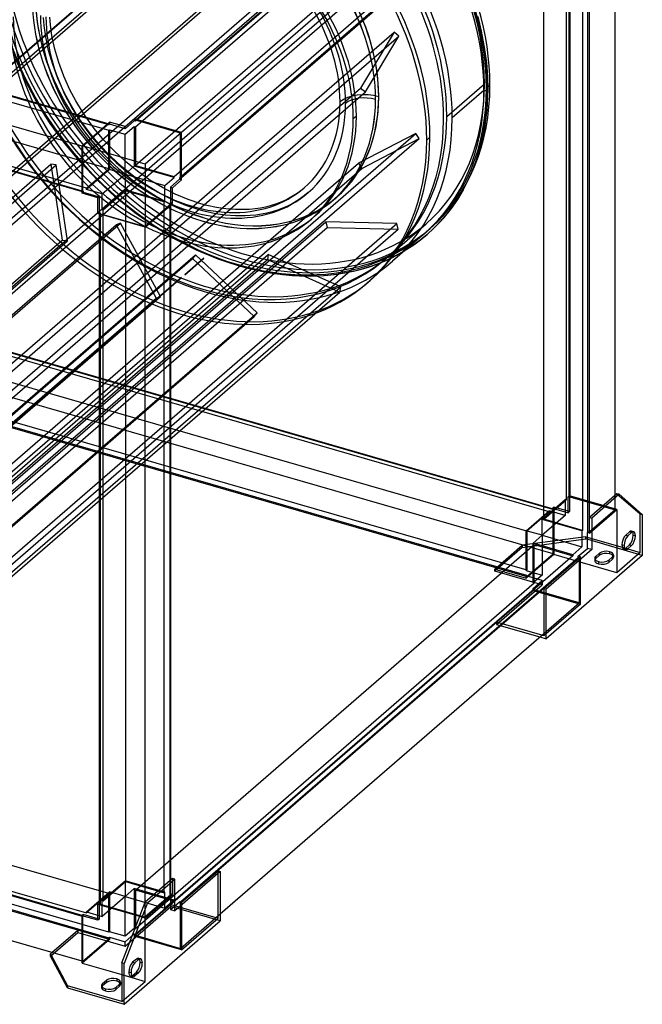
# Model space of a CAD drawing. Header units: millimetres. Extents: x -532 to 532, y -599 to 581.
# Tile 2 of 3: x 37 to 532, y -599 to 183. Entities that reach past the tile are written whole.
import ezdxf

# ---------------------------------------------------------------- set-up
doc = ezdxf.new("R2010")
doc.units = ezdxf.units.MM
doc.layers.add('MAIN-1', color=7, linetype='Continuous')
doc.layers.add('MAIN-2', color=7, linetype='Continuous')

msp = doc.modelspace()

# ---------------------------------------------------------------- linework, layer by layer
at = {"layer": 'MAIN-1'}
for p, q in [((130.2, 104.15), (446.45, 378.03)), ((482.39, 367.66), (166.14, 93.78)), ((510.89, -194.52), (510.89, 341.98)), ((166.26, 57.94), (482.39, 331.72)), ((489.28, -223.8), (489.28, 324.68)), ((490.14, 324.43), (490.14, -224.05)), ((-440.78, 259.17), (107.53, 100.88)), ((87.03, 82.84), (-461.53, 241.2)), ((-461.53, 205.26), (87.03, 46.9)), ((87.03, 83.13), (108.78, 101.97)), ((121.34, 98.34), (108.78, 101.97)), ((121.34, 98.34), (128.59, 104.62)), ((166.26, 93.74), (128.59, 104.62)), ((166.26, 93.74), (137.26, 68.63)), ((166.26, 56.07), (166.26, 93.74)), ((87.03, 45.46), (87.03, 83.13)), ((137.26, 68.63), (87.03, 83.13)), ((137.26, 68.63), (137.26, 18.4)), ((159.01, 49.79), (166.26, 56.07)), ((159.01, 37.24), (159.01, 49.79)), ((99.59, 41.83), (87.03, 45.46)), ((99.59, 29.28), (99.59, 41.83)), ((137.26, 18.4), (159.01, 37.24)), ((157.64, -500.45), (157.64, 36.05)), ((137.26, 18.4), (99.59, 29.28)), ((100.95, -519.6), (100.95, 28.88)), ((136.89, 18.51), (136.89, -519.05)), ((512.26, -193.34), (490.51, -212.18)), ((513.99, -193.84), (492.24, -212.68)), ((513.99, -193.84), (512.26, -193.34)), ((532.49, -209.86), (513.99, -193.84)), ((532.49, -209.86), (532.49, -242.34)), ((490.51, -224.74), (490.51, -212.18)), ((490.51, -212.18), (492.24, -212.68)), ((492.24, -212.68), (492.24, -237.79)), ((488.78, -224.24), (489.28, -223.8)), ((488.78, -236.79), (488.78, -224.24)), ((490.51, -224.74), (488.78, -224.24)), ((490.14, -224.05), (489.28, -223.8)), ((490.51, -223.74), (490.14, -224.05)), ((520.99, -226.75), (523.99, -224.15)), ((525.26, -226.25), (526.99, -226.75)), ((519.26, -236.64), (522.26, -234.05)), ((523.99, -234.55), (520.99, -237.14)), ((522.26, -234.05), (523.99, -234.55)), ((492.24, -237.79), (455.99, -269.19)), ((532.49, -242.34), (455.99, -308.59)), ((481.53, -243.07), (488.78, -236.79)), ((492.24, -237.79), (488.78, -236.79)), ((518.27, -236.5), (519.13, -236.75)), ((520.99, -237.14), (519.26, -236.64)), ((165.28, -517.82), (481.53, -243.94)), ((482.39, -244.19), (166.14, -518.07)), ((454.26, -268.69), (483.26, -243.57)), ((483.26, -243.57), (481.53, -243.07)), ((481.53, -243.94), (481.53, -243.07)), ((481.53, -243.94), (482.39, -244.19)), ((482.39, -244.19), (482.39, -244.32)), ((455.99, -269.19), (454.26, -268.69)), ((454.26, -268.69), (454.26, -306.36)), ((455.99, -308.59), (455.99, -269.19)), ((196.99, -527.29), (454.26, -304.49)), ((451.14, -307.19), (455.99, -308.59)), ((454.26, -306.36), (452.64, -305.89)), ((-461.53, -370.65), (87.03, -529.01)), ((87.28, -528.5), (-461.03, -370.22)), ((87.03, -564.95), (-461.53, -406.59)), ((159.01, -499.27), (137.26, -518.1)), ((138.99, -518.6), (160.74, -499.77)), ((160.74, -499.77), (159.01, -499.27)), ((196.99, -493.49), (160.74, -524.88)), ((160.74, -524.88), (160.74, -499.77)), ((166.26, -518.1), (195.26, -492.99)), ((195.26, -492.99), (196.99, -493.49)), ((196.99, -493.49), (196.99, -532.89)), ((99.59, -519.78), (100.59, -518.92)), ((132.91, -529.4), (99.59, -519.78)), ((99.59, -532.34), (99.59, -519.78)), ((100.95, -519.02), (100.59, -518.92)), ((133.11, -528.88), (100.95, -519.6)), ((118.76, -566.17), (137.26, -518.1)), ((138.99, -518.6), (120.49, -566.67)), ((137.26, -518.1), (138.99, -518.6)), ((160.74, -520.88), (164.53, -517.6)), ((166.26, -518.1), (164.53, -517.6)), ((87.03, -528.72), (88.03, -527.85)), ((87.03, -566.39), (87.03, -528.72)), ((99.59, -532.34), (87.03, -528.72)), ((99.59, -531.19), (88.03, -527.85)), ((120.49, -599.14), (196.99, -532.89)), ((61.91, -559.14), (63.16, -558.06)), ((61.91, -559.14), (75.46, -584.41)), ((61.91, -560.87), (61.91, -559.14)), ((75.46, -586.14), (61.91, -560.87)), ((87.03, -566.39), (118.76, -575.55)), ((118.76, -566.17), (118.76, -596.91)), ((120.49, -566.67), (118.76, -566.17)), ((120.49, -599.14), (120.49, -566.67)), ((128.99, -566.23), (131.99, -563.64)), ((133.26, -565.73), (134.99, -566.23)), ((114.64, -578.98), (114.64, -580.71)), ((127.26, -576.13), (130.26, -573.53)), ((128.99, -576.63), (127.26, -576.13)), ((131.99, -574.03), (128.99, -576.63)), ((130.26, -573.53), (131.99, -574.03)), ((118.76, -596.91), (75.46, -584.41)), ((75.46, -584.41), (75.46, -586.14)), ((75.46, -586.14), (120.49, -599.14)), ((103.44, -582.67), (106.44, -580.08)), ((106.44, -581.81), (103.44, -584.41)), ((103.44, -584.41), (103.44, -582.67)), ((106.44, -580.08), (106.44, -581.81)), ((116.84, -583.08), (113.84, -585.67))]:
    msp.add_line(p, q, dxfattribs=at)
for centre, major_axis, ratio, start_param, end_param in [((184.04, 159.39), (103.1, -119.05), 0.75, -0.000498, 0), ((520.99, -231.95), (1.66, 5.76), 0.433013, 0.588003, 2.158799), ((522.26, -228.85), (-1.66, -5.76), 0.433013, 0.588003, 2.158799), ((523.99, -229.35), (1.66, 5.76), 0.433013, 0.000007, 0.588003), ((523.99, -229.35), (1.66, 5.76), 0.433013, -2.55359, -0.982794), ((522.26, -228.85), (-1.66, -5.76), 0.433013, 2.158799, 2.787097), ((523.99, -229.35), (1.66, 5.76), 0.433013, -0.982794, 0.000007), ((520.99, -231.95), (1.66, 5.76), 0.433013, 2.158799, 3.141599), ((519.26, -231.45), (-1.66, -5.76), 0.433013, 0.354496, 0.588003), ((520.99, -231.95), (1.66, 5.76), 0.433013, -3.141586, -2.55359), ((131.99, -568.83), (1.66, 5.76), 0.433013, 0.000007, 0.588003), ((130.26, -568.33), (-1.66, -5.76), 0.433013, 2.158799, 2.787097), ((131.99, -568.83), (1.66, 5.76), 0.433013, -0.982794, 0.000007), ((128.99, -571.43), (1.66, 5.76), 0.433013, 0.588003, 2.158799), ((130.26, -568.33), (-1.66, -5.76), 0.433013, 0.588003, 2.158799), ((131.99, -568.83), (1.66, 5.76), 0.433013, -2.55359, -0.982794), ((111.64, -581.58), (-6, 0), 0.5, -2.094395, -0.523599), ((111.64, -581.58), (-6, 0), 0.5, 3.141499, 4.18879), ((128.99, -571.43), (1.66, 5.76), 0.433013, 2.158799, 3.141599), ((127.26, -570.93), (-1.66, -5.76), 0.433013, 0.354496, 0.588003), ((128.99, -571.43), (1.66, 5.76), 0.433013, -3.141586, -2.55359), ((108.64, -584.17), (-6, 0), 0.5, -0.523599, -0.000094), ((108.64, -584.17), (-6, 0), 0.5, -0.000094, 1.047198), ((108.64, -585.91), (6, 0), 0.5, 2.617994, 2.8486), ((108.64, -584.17), (-6, 0), 0.5, 1.047198, 2.617994), ((111.64, -583.31), (6, 0), 0.5, 1.047198, 2.617994), ((111.64, -583.31), (6, 0), 0.5, 0.292994, 1.047198), ((111.64, -581.58), (-6, 0), 0.5, 2.617994, 3.141499)]:
    msp.add_ellipse(centre, major_axis=major_axis, ratio=ratio, start_param=start_param, end_param=end_param, dxfattribs=at)
at = {"layer": 'MAIN-2'}
for p, q in [((446.45, 377.17), (129.45, 102.64)), ((129.45, 98.31), (446.45, 372.84)), ((474.45, -196.14), (474.45, 352.92)), ((474.95, 353.35), (474.95, -195.71)), ((471.95, 350.75), (471.95, -198.31)), ((446.45, 342.09), (129.45, 67.56)), ((160.2, 58.69), (477.2, 333.22)), ((481.53, 331.97), (164.53, 57.44)), ((454.2, -213.68), (454.2, 335.38)), ((484.95, 326.51), (484.95, -222.55)), ((-111.38, 18), (221.12, 305.96)), ((-107.34, 18.39), (225.16, 306.34)), ((-147.11, -6.07), (185.39, 281.88)), ((-144.05, -3.89), (188.45, 284.06)), ((108.28, 99.8), (-440.78, 258.3)), ((-440.78, 253.97), (108.28, 95.47)), ((-90.43, -42.62), (242.07, 245.33)), ((-86.39, -42.23), (246.11, 245.72)), ((-43.8, -39.2), (288.7, 248.76)), ((-39.47, -40.67), (293.03, 247.28)), ((108.28, 64.73), (-440.78, 223.23)), ((-461.03, 205.69), (88.03, 47.19)), ((90.53, 49.35), (-458.53, 207.85)), ((-46.86, -96.69), (285.64, 191.26)), ((-42.53, -98.17), (289.97, 189.79)), ((57.01, 178.83), (56.54, 185.11)), ((62, 179.21), (61.54, 185.3)), ((401.63, 185.76), (404.46, 174.19)), ((2.61, -114.52), (335.11, 173.44)), ((58.22, 169.8), (57.01, 178.83)), ((63.15, 170.63), (62, 179.21)), ((335.11, 173.44), (308.57, 129.01)), ((338.97, 170.36), (335.11, 173.44)), ((404.46, 174.19), (406.86, 161.53)), ((6.47, -117.6), (338.97, 170.36)), ((60.5, 158.85), (58.22, 169.8)), ((65.35, 160.06), (63.15, 170.63)), ((312.43, 125.93), (338.97, 170.36)), ((63.74, 147.63), (60.5, 158.85)), ((68.48, 149.2), (65.35, 160.06)), ((406.86, 161.53), (408.52, 148.94)), ((42.21, 134.65), (34.26, 152.21)), ((72.46, 138.46), (68.48, 149.2)), ((408.52, 148.94), (409.34, 138.33)), ((67.83, 136.56), (63.74, 147.63)), ((49.84, 120.27), (42.21, 134.65)), ((72.85, 125.47), (67.83, 136.56)), ((77.33, 127.69), (72.46, 138.46)), ((409.34, 138.33), (409.61, 128)), ((-23.93, -158.94), (308.57, 129.01)), ((-20.07, -162.02), (312.43, 125.93)), ((77.5, 116.69), (72.85, 125.47)), ((82.03, 118.83), (77.33, 127.69)), ((308.57, 129.01), (312.43, 125.93)), ((377.03, 106.51), (407.03, 132.49)), ((406.61, 127.13), (381.36, 105.26)), ((411.36, 131.24), (408.61, 128.86)), ((409.61, 128), (408.88, 111.33)), ((58.4, 106.16), (49.84, 120.27)), ((87.32, 110.1), (82.03, 118.83)), ((320.39, 119.98), (320.44, 120.02)), ((82.7, 108.05), (77.5, 116.69)), ((89.45, 106.89), (87.32, 110.1)), ((408.88, 111.33), (406.79, 95.6)), ((61.82, 100.97), (58.4, 106.16)), ((85.3, 104.09), (82.7, 108.05)), ((92.66, 93.94), (85.3, 104.09)), ((96.61, 97), (89.45, 106.89)), ((108.78, 101.97), (108.78, 100.23)), ((128.59, 102.89), (121.34, 96.61)), ((128.59, 104.62), (128.59, 102.89)), ((129.45, 102.64), (128.59, 102.89)), ((129.45, 103.5), (130.2, 104.15)), ((129.45, 103.5), (129.45, 102.64)), ((165.39, 93.13), (129.45, 103.5)), ((305.15, 106.77), (302.65, 104.6)), ((73.38, 85.02), (61.82, 100.97)), ((108.28, 100.67), (87.53, 82.7)), ((100.71, 84.24), (92.66, 93.94)), ((104.45, 87.55), (96.61, 97)), ((107.53, 100.88), (108.28, 100.67)), ((108.28, 99.8), (108.28, 100.67)), ((108.78, 100.23), (108.28, 99.8)), ((108.28, 95.47), (108.78, 95.9)), ((108.28, 64.73), (108.28, 95.47)), ((121.34, 96.61), (108.78, 100.23)), ((108.78, 95.9), (108.78, 64.29)), ((108.78, 95.9), (121.34, 92.28)), ((121.34, 92.28), (128.59, 98.56)), ((121.34, 96.61), (121.34, 98.34)), ((128.59, 98.56), (129.45, 98.31)), ((128.59, 98.56), (128.59, 66.95)), ((129.45, 98.31), (129.45, 67.56)), ((406.79, 95.6), (404.66, 85.57)), ((19.82, -194.93), (352.32, 93.03)), ((22.55, -199.08), (355.05, 88.87)), ((112.74, 78.79), (104.45, 87.55)), ((121.34, 60.67), (121.34, 92.28)), ((166.14, 93.78), (165.39, 93.13)), ((165.39, 57.19), (165.39, 93.13)), ((352.32, 93.03), (306.89, 69.35)), ((309.62, 65.2), (355.05, 88.87)), ((355.05, 88.87), (352.32, 93.03)), ((361.11, 87.73), (363.61, 89.89)), ((86, 69.81), (73.38, 85.02)), ((87.53, 82.7), (87.03, 82.84)), ((87.53, 82.7), (87.53, 46.76)), ((109.37, 75.09), (100.71, 84.24)), ((121.51, 70.64), (112.74, 78.79)), ((404.66, 85.57), (400.78, 72.24)), ((118.55, 66.59), (109.37, 75.09)), ((131.08, 62.88), (121.51, 70.64)), ((400.78, 72.24), (395.94, 59.84)), ((-110.53, -81.02), (62.19, 68.55)), ((-108.29, -83.35), (66.46, 67.99)), ((-25.61, -218.6), (306.89, 69.35)), ((-22.88, -222.75), (309.62, 65.2)), ((62.19, 68.55), (71.33, 8.18)), ((66.46, 67.99), (62.19, 68.55)), ((75.61, 7.62), (66.46, 67.99)), ((99.36, 55.69), (86, 69.81)), ((90.53, 49.35), (108.28, 64.73)), ((108.78, 64.29), (90.53, 48.49)), ((121.34, 60.67), (108.78, 64.29)), ((128.22, 58.77), (118.55, 66.59)), ((128.59, 66.95), (121.34, 60.67)), ((160.2, 57.82), (128.59, 66.95)), ((129.45, 67.56), (160.2, 58.69)), ((140.94, 55.94), (131.08, 62.88)), ((306.89, 69.35), (309.62, 65.2)), ((113.52, 42.54), (99.36, 55.69)), ((103.09, 44.86), (121.34, 60.67)), ((121.34, 60.67), (121.34, 48.11)), ((121.34, 60.67), (152.95, 51.54)), ((138.21, 51.75), (128.22, 58.77)), ((150.99, 49.87), (140.94, 55.94)), ((152.95, 51.54), (160.2, 57.82)), ((164.53, 56.57), (157.28, 50.29)), ((160.2, 57.82), (160.2, 58.69)), ((164.53, 57.44), (164.53, 56.57)), ((164.53, 57.44), (165.39, 57.19)), ((166.26, 56.07), (164.53, 56.57)), ((165.39, 57.19), (166.26, 57.94)), ((395.94, 59.84), (390.05, 48.05)), ((87.53, 46.76), (88.03, 47.19)), ((88.03, 47.19), (88.03, 46.32)), ((90.53, 48.49), (90.53, 49.35)), ((103.09, 44.86), (90.53, 48.49)), ((121.34, 48.11), (103.09, 32.31)), ((121.7, 47.43), (103.95, 32.06)), ((152.95, 38.99), (121.34, 48.11)), ((152.45, 38.55), (121.7, 47.43)), ((121.7, 47.43), (121.7, -501.63)), ((148.56, 45.5), (138.21, 51.75)), ((161.1, 44.71), (150.99, 49.87)), ((152.95, 38.99), (152.95, 51.54)), ((157.28, 50.29), (157.28, 37.74)), ((157.28, 50.29), (159.01, 49.79)), ((260.89, 47.47), (257.99, 45.34)), ((263.68, 49.75), (260.89, 47.47)), ((390.05, 48.05), (385.46, 40.43)), ((87.03, 46.9), (87.53, 46.76)), ((88.03, 46.32), (87.03, 45.46)), ((88.03, 46.32), (100.59, 42.7)), ((99.59, 41.83), (100.59, 42.7)), ((100.59, 42.7), (100.59, 30.14)), ((103.09, 32.31), (103.09, 44.86)), ((128.99, 29.98), (113.52, 42.54)), ((158.99, 40.18), (148.56, 45.5)), ((169.66, 35.7), (158.99, 40.18)), ((171.42, 40.38), (161.1, 44.71)), ((181.54, 37.02), (171.42, 40.38)), ((248.25, 39.74), (244.59, 38.14)), ((251.74, 41.5), (248.25, 39.74)), ((254.94, 43.35), (251.74, 41.5)), ((257.99, 45.34), (254.94, 43.35)), ((260.84, 41.23), (257.56, 39.09)), ((263.96, 43.52), (260.84, 41.23)), ((266.95, 45.97), (263.96, 43.52)), ((287.1, 40.3), (287.15, 40.34)), ((289.66, 42.49), (289.61, 42.45)), ((385.46, 40.43), (380.48, 33.26)), ((103.95, 32.06), (103.09, 32.31)), ((103.95, -517), (103.95, 32.06)), ((136.89, 19.08), (157.64, 37.05)), ((152.45, 38.55), (152.95, 38.99)), ((152.45, -510.51), (152.45, 38.55)), ((157.28, 37.74), (156.78, 37.3)), ((157.64, 37.05), (156.78, 37.3)), ((156.78, 37.3), (156.78, -511.76)), ((159.01, 37.24), (157.28, 37.74)), ((157.64, 36.05), (157.64, 37.05)), ((180.15, 32.22), (169.66, 35.7)), ((185.14, 30.88), (180.15, 32.22)), ((186.23, 35.76), (181.54, 37.02)), ((194.01, 34.09), (186.23, 35.76)), ((201.49, 33), (194.01, 34.09)), ((209.19, 32.41), (201.49, 33)), ((216.48, 32.39), (209.19, 32.41)), ((220.26, 32.6), (216.48, 32.39)), ((224.63, 33.03), (220.26, 32.6)), ((228.84, 33.66), (224.63, 33.03)), ((232.86, 34.47), (228.84, 33.66)), ((236.71, 35.45), (232.86, 34.47)), ((240.75, 36.7), (236.71, 35.45)), ((242.38, 31.98), (238.09, 30.64)), ((244.59, 38.14), (240.75, 36.7)), ((246.48, 33.51), (242.38, 31.98)), ((250.4, 35.22), (246.48, 33.51)), ((254.13, 37.11), (250.4, 35.22)), ((257.56, 39.09), (254.13, 37.11)), ((380.48, 33.26), (373.77, 24.97)), ((100.59, 30.14), (99.59, 29.28)), ((100.59, 30.14), (101.45, 29.89)), ((101.45, 29.89), (100.95, 29.46)), ((100.95, 29.46), (136.89, 19.08)), ((100.95, 28.88), (100.95, 29.46)), ((101.45, 29.89), (101.45, -519.17)), ((145.01, 18.71), (128.99, 29.98)), ((193.18, 29.16), (185.14, 30.88)), ((186.5, 25.11), (186.54, 25.15)), ((200.94, 28.03), (193.18, 29.16)), ((209.02, 27.41), (200.94, 28.03)), ((216.71, 27.4), (209.02, 27.41)), ((220.63, 27.61), (216.71, 27.4)), ((225.26, 28.07), (220.63, 27.61)), ((229.71, 28.74), (225.26, 28.07)), ((233.99, 29.6), (229.71, 28.74)), ((238.09, 30.64), (233.99, 29.6)), ((269.36, 24.92), (271.86, 27.08)), ((373.77, 24.97), (366.48, 17.34)), ((-71.64, -140.48), (114.08, 20.36)), ((-71.11, -141.85), (117.71, 21.67)), ((-51.61, -265.36), (280.89, 22.59)), ((-50.48, -269.87), (282.02, 18.09)), ((4.86, -266.53), (337.36, 21.42)), ((5.98, -271.04), (338.48, 16.92)), ((117.71, 21.67), (114.08, 20.36)), ((114.08, 20.36), (145.92, -37.85)), ((149.55, -36.54), (117.71, 21.67)), ((136.89, 19.08), (136.89, 18.51)), ((161.44, 8.79), (145.01, 18.71)), ((280.89, 22.59), (282.02, 18.09)), ((337.36, 21.42), (280.89, 22.59)), ((282.02, 18.09), (338.48, 16.92)), ((330.52, -4.79), (360.52, 21.19)), ((338.48, 16.92), (337.36, 21.42)), ((363.8, 17.41), (361.05, 15.03)), ((366.48, 17.34), (361.36, 12.65)), ((-261.17, -279.78), (71.33, 8.18)), ((71.33, 8.18), (75.61, 7.62)), ((178.07, 0.31), (161.44, 8.79)), ((359.05, 13.3), (333.8, -8.57)), ((355.94, 8.21), (350.29, 4.08)), ((361.35, 12.64), (355.94, 8.21)), ((-78.33, -125.7), (75.61, 7.62)), ((195.21, -6.89), (178.07, 0.31)), ((344.39, 0.22), (338.22, -3.34)), ((350.29, 4.08), (344.39, 0.22)), ((-157.51, -294.41), (174.99, -6.45)), ((-98.1, -295.21), (234.4, -7.26)), ((-97.43, -291.13), (235.07, -3.18)), ((-63.45, -212.04), (177.35, -3.5)), ((184, -6.28), (168.75, -19.49)), ((168.75, -19.49), (184, -6.28)), ((168.75, -19.48), (184, -6.28)), ((168.75, -19.49), (184, -6.28)), ((177.35, -3.5), (174.99, -6.45)), ((174.99, -6.45), (224.02, -52.44)), ((226.38, -49.49), (177.35, -3.5)), ((212.2, -12.53), (195.21, -6.89)), ((235.07, -3.18), (234.4, -7.26)), ((234.4, -7.26), (292.13, -33.07)), ((292.81, -28.99), (235.07, -3.18)), ((331.53, -6.72), (324.55, -9.78)), ((338.22, -3.34), (331.53, -6.72)), ((220.15, -14.67), (212.2, -12.53)), ((233.43, -17.51), (220.15, -14.67)), ((309.71, -14.84), (302.54, -16.66)), ((317.28, -12.49), (309.71, -14.84)), ((324.55, -9.78), (317.28, -12.49)), ((166.25, -21.65), (-166.25, -309.6)), ((-166.25, -309.6), (166.25, -21.65)), ((-166.25, -309.6), (166.25, -21.65)), ((-166.25, -309.6), (166.25, -21.65)), ((246.36, -19.4), (233.43, -17.51)), ((259.83, -20.43), (246.36, -19.4)), ((272.77, -20.46), (259.83, -20.43)), ((279.54, -20.09), (272.77, -20.46)), ((287.46, -19.3), (279.54, -20.09)), ((295.13, -18.15), (287.46, -19.3)), ((302.54, -16.66), (295.13, -18.15)), ((-39.69, -316.94), (292.81, -28.99)), ((292.13, -33.07), (292.81, -28.99)), ((313.55, -26.11), (316.05, -23.94)), ((-186.58, -325.81), (145.92, -37.85)), ((-182.95, -324.5), (149.55, -36.54)), ((-40.37, -321.02), (292.13, -33.07)), ((145.92, -37.85), (149.55, -36.54)), ((-87.53, -46.76), (461.53, -205.26)), ((-108.48, -340.4), (224.02, -52.44)), ((-106.12, -337.45), (226.38, -49.49)), ((458.53, -207.85), (-90.53, -49.35)), ((-88.03, -47.19), (461.03, -205.69)), ((224.02, -52.44), (226.38, -49.49)), ((440.78, -223.23), (-108.28, -64.73)), ((461.53, -241.2), (-87.53, -82.7)), ((-108.28, -95.47), (440.78, -253.97)), ((440.78, -258.3), (-108.28, -99.8)), ((-108.28, -100.67), (440.78, -259.17)), ((473.59, -195.89), (474.59, -195.03)), ((474.59, -195.03), (474.59, -207.58)), ((512.26, -205.9), (474.59, -195.03)), ((510.89, -206.08), (510.89, -194.52)), ((512.26, -193.34), (530.76, -209.36)), ((452.84, -213.86), (471.09, -198.06)), ((454.2, -213.68), (471.95, -198.31)), ((471.95, -198.31), (471.09, -198.06)), ((471.09, -198.06), (471.09, -210.61)), ((473.59, -195.89), (474.45, -196.14)), ((473.59, -208.45), (473.59, -195.89)), ((474.45, -196.14), (474.95, -195.71)), ((474.95, -195.71), (510.89, -206.08)), ((440.28, -222.79), (458.53, -206.99)), ((458.53, -207.85), (440.78, -223.23)), ((471.09, -210.61), (452.84, -226.42)), ((458.53, -206.99), (458.53, -207.85)), ((471.09, -210.61), (458.53, -206.99)), ((461.03, -204.82), (462.03, -203.96)), ((461.03, -204.82), (473.59, -208.45)), ((461.03, -205.69), (461.03, -204.82)), ((461.53, -205.26), (461.03, -205.69)), ((461.53, -241.2), (461.53, -205.26)), ((462.03, -203.96), (462.03, -241.63)), ((474.59, -207.58), (462.03, -203.96)), ((474.59, -207.58), (473.59, -208.45)), ((490.51, -224.74), (512.26, -205.9)), ((510.89, -206.08), (490.51, -223.74)), ((512.26, -205.9), (512.26, -256.13)), ((530.76, -240.11), (530.76, -209.36)), ((530.76, -209.36), (532.49, -209.86)), ((452.84, -226.42), (452.84, -213.86)), ((484.45, -222.99), (452.84, -213.86)), ((484.95, -222.55), (454.2, -213.68)), ((440.28, -254.4), (440.28, -222.79)), ((452.84, -226.42), (440.28, -222.79)), ((440.78, -223.23), (440.78, -253.97)), ((445.59, -232.7), (452.84, -226.42)), ((452.84, -226.42), (452.84, -258.03)), ((452.84, -226.42), (484.45, -235.54)), ((484.95, -222.55), (484.45, -222.99)), ((484.45, -222.99), (484.45, -235.54)), ((522.26, -223.65), (519.26, -226.25)), ((519.26, -226.25), (520.99, -226.75)), ((523.99, -224.15), (522.26, -223.65)), ((525.66, -223.59), (523.92, -223.09)), ((129.45, -508.34), (446.45, -233.81)), ((415.17, -253.21), (436.92, -234.38)), ((487.46, -227.61), (436.92, -234.38)), ((436.92, -236.11), (487.46, -229.34)), ((436.92, -234.38), (436.92, -236.11)), ((445.59, -264.31), (445.59, -232.7)), ((477.2, -241.82), (445.59, -232.7)), ((446.45, -264.56), (446.45, -233.81)), ((446.45, -233.81), (477.2, -242.69)), ((487.46, -227.61), (518.27, -236.5)), ((487.46, -229.34), (487.46, -227.61)), ((532.49, -242.34), (487.46, -229.34)), ((517.99, -234.55), (516.26, -234.05)), ((436.92, -236.11), (415.17, -254.95)), ((462.03, -241.63), (440.28, -260.46)), ((440.78, -259.17), (461.53, -241.2)), ((512.26, -256.13), (462.03, -241.63)), ((484.45, -235.54), (477.2, -241.82)), ((477.2, -241.82), (477.2, -242.69)), ((495.44, -243.19), (498.44, -240.59)), ((498.44, -242.33), (495.44, -244.92)), ((498.44, -240.59), (498.44, -242.33)), ((506.64, -241.23), (506.64, -239.5)), ((509.64, -242.09), (509.64, -243.83)), ((530.76, -240.11), (512.26, -256.13)), ((519.33, -237.71), (517.59, -237.21)), ((519.13, -236.75), (530.76, -240.11)), ((477.2, -242.69), (160.2, -517.22)), ((482.39, -244.32), (482.39, -280.13)), ((483.26, -281.24), (483.26, -243.57)), ((494.64, -244.69), (494.64, -246.42)), ((495.44, -244.92), (495.44, -243.19)), ((497.64, -247.29), (497.64, -249.02)), ((508.84, -243.59), (505.84, -246.19)), ((505.84, -247.92), (508.84, -245.33)), ((505.84, -246.19), (505.84, -247.92)), ((508.84, -245.33), (508.84, -243.59)), ((415.17, -253.21), (440.28, -260.46)), ((415.17, -254.95), (415.17, -253.21)), ((452.84, -265.82), (415.17, -254.95)), ((440.78, -253.97), (440.28, -254.4)), ((440.28, -254.4), (452.84, -258.03)), ((452.84, -258.03), (445.59, -264.31)), ((446.45, -264.56), (129.45, -539.09)), ((416.59, -297.22), (452.84, -265.82)), ((440.28, -258.73), (440.78, -258.3)), ((440.28, -260.46), (440.28, -258.73)), ((452.84, -262.36), (440.28, -258.73)), ((440.78, -258.3), (440.78, -259.17)), ((445.59, -268.64), (452.84, -262.36)), ((445.59, -264.31), (446.45, -264.56)), ((452.84, -262.36), (452.84, -265.82)), ((129.45, -543.42), (446.45, -268.89)), ((446.45, -269.75), (129.45, -544.28)), ((445.59, -270.37), (416.59, -295.48)), ((445.59, -270.37), (445.59, -268.64)), ((446.45, -268.89), (445.59, -268.64)), ((445.59, -270.37), (483.26, -281.24)), ((446.45, -269.75), (446.45, -268.89)), ((482.39, -280.13), (446.45, -269.75)), ((454.26, -304.49), (482.39, -280.13)), ((483.26, -281.24), (454.26, -306.36)), ((452.64, -305.89), (416.59, -295.48)), ((416.59, -295.48), (416.59, -297.22)), ((416.59, -297.22), (451.14, -307.19)), ((108.28, -511.18), (-440.78, -352.68)), ((-458.53, -368.05), (90.53, -526.55)), ((108.28, -541.92), (-440.78, -383.42)), ((-440.78, -387.75), (108.28, -546.25)), ((-440.78, -388.62), (108.28, -547.12)), ((157.64, -512.01), (157.64, -500.45)), ((159.01, -499.27), (159.01, -511.82)), ((195.26, -530.66), (195.26, -492.99)), ((103.09, -516.75), (121.34, -500.95)), ((103.95, -517), (121.7, -501.63)), ((121.34, -500.95), (121.34, -513.51)), ((152.95, -510.07), (121.34, -500.95)), ((121.34, -513.51), (128.59, -507.23)), ((121.7, -501.63), (152.45, -510.51)), ((128.59, -507.23), (128.59, -538.84)), ((160.2, -516.35), (128.59, -507.23)), ((129.45, -508.34), (129.45, -539.09)), ((160.2, -517.22), (129.45, -508.34)), ((90.53, -525.69), (108.78, -509.88)), ((108.28, -511.18), (90.53, -526.55)), ((121.34, -513.51), (103.09, -529.31)), ((108.28, -541.92), (108.28, -511.18)), ((108.78, -509.88), (108.78, -541.49)), ((121.34, -513.51), (108.78, -509.88)), ((121.34, -545.12), (121.34, -513.51)), ((121.34, -513.51), (152.95, -522.63)), ((157.64, -512.01), (136.89, -529.98)), ((137.26, -530.66), (159.01, -511.82)), ((152.95, -510.07), (152.45, -510.51)), ((152.95, -522.63), (152.95, -510.07)), ((160.2, -516.35), (152.95, -522.63)), ((156.78, -511.76), (157.28, -511.32)), ((156.78, -511.76), (157.64, -512.01)), ((157.28, -511.32), (157.28, -523.88)), ((159.01, -511.82), (157.28, -511.32)), ((160.2, -517.22), (160.2, -516.35)), ((100.59, -518.92), (100.59, -531.48)), ((101.45, -519.17), (100.95, -519.02)), ((100.95, -519.6), (101.45, -519.17)), ((103.09, -516.75), (103.95, -517)), ((103.09, -529.31), (103.09, -516.75)), ((121.34, -552.91), (157.59, -521.52)), ((157.59, -519.78), (128.59, -544.9)), ((136.89, -519.05), (136.89, -529.98)), ((157.28, -523.88), (160.74, -520.88)), ((157.28, -523.88), (160.74, -524.88)), ((157.59, -519.78), (195.26, -530.66)), ((157.59, -521.52), (157.59, -519.78)), ((196.99, -532.89), (157.59, -521.52)), ((164.53, -517.6), (164.53, -518.47)), ((164.53, -518.47), (165.28, -517.82)), ((165.39, -518.72), (164.53, -518.47)), ((166.14, -518.07), (165.39, -518.72)), ((165.39, -554.66), (165.39, -518.72)), ((166.26, -518.1), (166.26, -555.77)), ((87.03, -529.01), (87.53, -529.15)), ((88.03, -528.72), (87.28, -528.5)), ((88.03, -528.72), (87.53, -529.15)), ((87.53, -529.15), (87.53, -565.09)), ((88.03, -527.85), (88.03, -528.72)), ((90.53, -525.69), (103.09, -529.31)), ((90.53, -526.55), (90.53, -525.69)), ((100.59, -531.48), (99.59, -531.19)), ((100.59, -531.48), (99.59, -532.34)), ((137.26, -530.66), (132.91, -529.4)), ((136.89, -529.98), (133.11, -528.88)), ((137.26, -580.89), (137.26, -530.66)), ((165.39, -554.66), (196.99, -527.29)), ((166.26, -555.77), (195.26, -530.66)), ((128.59, -538.84), (121.34, -545.12)), ((129.45, -539.09), (128.59, -538.84)), ((61.91, -560.87), (83.67, -542.04)), ((63.16, -558.06), (83.67, -540.3)), ((108.78, -547.55), (83.67, -540.3)), ((83.67, -540.3), (83.67, -542.04)), ((83.67, -542.04), (121.34, -552.91)), ((108.78, -547.55), (87.03, -566.39)), ((87.53, -565.09), (108.28, -547.12)), ((108.78, -541.49), (108.28, -541.92)), ((108.28, -546.25), (108.78, -545.82)), ((108.28, -547.12), (108.28, -546.25)), ((121.34, -545.12), (108.78, -541.49)), ((108.78, -545.82), (121.34, -549.45)), ((108.78, -545.82), (108.78, -547.55)), ((121.34, -549.45), (128.59, -543.17)), ((128.59, -543.17), (128.59, -544.9)), ((128.59, -543.17), (129.45, -543.42)), ((166.26, -555.77), (128.59, -544.9)), ((129.45, -543.42), (129.45, -544.28)), ((129.45, -544.28), (165.39, -554.66)), ((121.34, -552.91), (121.34, -549.45)), ((130.26, -563.14), (127.26, -565.73)), ((131.99, -563.64), (130.26, -563.14)), ((131.92, -562.57), (133.66, -563.07)), ((87.53, -565.09), (87.03, -564.95)), ((127.26, -565.73), (128.99, -566.23)), ((118.76, -575.55), (137.26, -580.89)), ((125.99, -574.03), (124.26, -573.53)), ((125.59, -576.69), (127.33, -577.19)), ((102.64, -584.17), (102.64, -585.91)), ((105.64, -588.5), (105.64, -586.77)), ((113.84, -587.41), (116.84, -584.81)), ((113.84, -585.67), (113.84, -587.41)), ((116.84, -584.81), (116.84, -583.08)), ((117.64, -581.58), (117.64, -583.31)), ((118.76, -596.91), (137.26, -580.89))]:
    msp.add_line(p, q, dxfattribs=at)
for centre, major_axis, ratio, start_param, end_param in [((212.75, 184.25), (148.61, -171.6), 0.75, 0.713724, 3.141533), ((211.75, 183.38), (-147.3, 170.08), 0.75, -2.427868, 0), ((213.75, 185.11), (147.3, -170.08), 0.75, 0.713724, 3.141593), ((216.5, 187.49), (147.3, -170.08), 0.75, 0.713724, 3.141593), ((216.5, 187.49), (-144.02, 166.3), 0.75, -2.427868, 0), ((184, 159.35), (144.02, -166.3), 0.75, 0.713724, 3.855317), ((186.5, 161.51), (-147.3, 170.08), 0.75, -2.427868, 0), ((186.5, 161.51), (-144.02, 166.3), 0.75, -2.427868, 0), ((166.25, 143.98), (-147.3, 170.08), 0.75, -2.427868, 0), ((168.75, 146.14), (147.3, -170.08), 0.75, 0.713724, 3.141593), ((184, 159.35), (103.1, -119.05), 0.75, 0.713724, 3.141593), ((184.04, 159.39), (103.1, -119.05), 0.75, 0.713724, 3.141593), ((168.75, 146.14), (-103.11, 119.06), 0.75, -2.427868, 0), ((186.5, 161.51), (-103.11, 119.07), 0.75, -3.141592, -0.857072), ((186.54, 161.55), (103.11, -119.07), 0.75, 0.713724, 2.284521), ((166.25, 143.98), (103.11, -119.06), 0.75, 0.713724, 3.141593), ((175.29, 151.81), (91.66, -105.84), 0.75, 0.713724, 3.141533), ((186.5, 161.51), (-103.11, 119.07), 0.75, 0, 2.284521), ((175.29, 151.81), (88.38, -102.06), 0.75, 0.713724, 3.141533), ((216.5, 187.49), (147.3, -170.08), 0.75, -2.427868, 0), ((212.75, 184.25), (148.61, -171.6), 0.75, -2.427868, -0.000059), ((211.75, 183.38), (-147.3, 170.08), 0.75, 0.713724, 3.141593), ((213.75, 185.11), (147.3, -170.08), 0.75, -2.427868, 0), ((216.5, 187.49), (-144.02, 166.3), 0.75, 0.713724, 3.141593), ((186.5, 161.51), (-147.3, 170.08), 0.75, 0.713724, 3.141593), ((184, 159.35), (144.02, -166.3), 0.75, -2.427868, 0.713724), ((186.5, 161.51), (-144.02, 166.3), 0.75, 0.713724, 3.141593), ((166.25, 143.98), (-147.3, 170.08), 0.75, 0.713724, 3.141593), ((168.75, 146.14), (147.3, -170.08), 0.75, -2.427868, 0), ((184, 159.35), (103.1, -119.05), 0.75, -2.427868, 0), ((184.04, 159.39), (103.1, -119.05), 0.75, -2.427868, -0.000498), ((186.54, 161.55), (103.11, -119.07), 0.75, -2.427868, -0.857072), ((166.25, 143.98), (103.11, -119.06), 0.75, -2.427868, 0), ((168.75, 146.14), (-103.11, 119.06), 0.75, 0.713724, 3.141593), ((175.29, 151.81), (91.66, -105.84), 0.75, -2.427868, -0.000059), ((175.29, 151.81), (88.38, -102.06), 0.75, -2.427868, -0.000059), ((211.75, 183.38), (-147.3, 170.08), 0.75, -3.141592, -2.427868), ((216.5, 187.49), (-144.02, 166.3), 0.75, -3.141592, -2.427868), ((213.75, 185.11), (147.3, -170.08), 0.75, 0, 0.713724), ((212.75, 184.25), (148.61, -171.6), 0.75, 0, 0.713724), ((216.5, 187.49), (147.3, -170.08), 0.75, 0, 0.713724), ((407.61, 128), (-2, 0), 0.5, 1.047198, 2.617994), ((407.61, 128), (-2, 0), 0.5, 2.617994, 4.18879), ((175.29, 151.81), (88.38, -102.06), 0.75, -0.000059, 0.713724), ((184, 159.35), (103.1, -119.05), 0.75, 0, 0.713724), ((184.04, 159.39), (103.1, -119.05), 0.75, 0, 0.713724), ((186.54, 161.55), (103.11, -119.07), 0.75, 0, 0.713724), ((311.7, 112.43), (-22.5, 0), 0.5, -2.094395, -0.523599), ((311.7, 112.43), (-17.5, 0), 0.5, -2.093252, -0.523599), ((175.29, 151.81), (91.66, -105.84), 0.75, -0.000059, 0.713724), ((166.25, 143.98), (103.11, -119.06), 0.75, 0, 0.713724), ((168.75, 146.14), (-103.11, 119.06), 0.75, -3.141592, -2.427868), ((186.5, 161.51), (-144.02, 166.3), 0.75, -3.141592, -2.427868), ((186.5, 161.51), (-147.3, 170.08), 0.75, -3.141592, -2.427868), ((166.25, 143.98), (-147.3, 170.08), 0.75, -3.141592, -2.427868), ((168.75, 146.14), (147.3, -170.08), 0.75, 0, 0.713724), ((186.5, 161.51), (-103.11, 119.07), 0.75, 2.284521, 3.141593), ((186.54, 161.55), (103.11, -119.07), 0.75, -0.857072, 0), ((184, -6.28), (0.000655, -0.000756), 0.75, 0.713724, 3.855317), ((184, -6.28), (0.000655, -0.000756), 0.75, -2.427868, 0.713724), ((166.25, -21.65), (0.000655, -0.000756), 0.75, 0.713724, 3.855317), ((166.25, -21.65), (0.000655, -0.000756), 0.75, -2.427868, 0.713724), ((168.75, -19.49), (-0.000655, 0.000756), 0.75, -2.427868, 0.713724), ((168.75, -19.49), (-0.000655, 0.000756), 0.75, 0.713724, 3.855317), ((519.26, -231.45), (-1.66, -5.76), 0.433013, -2.55359, -0.982794), ((522.26, -228.85), (-1.66, -5.76), 0.433013, -3.141586, -2.55359), ((522.26, -228.85), (-1.66, -5.76), 0.433013, 2.787097, 3.141599), ((519.26, -231.45), (-1.66, -5.76), 0.433013, -0.982794, 0.000007), ((503.64, -242.09), (-6, 0), 0.5, -2.094395, -0.523599), ((503.64, -243.83), (6, 0), 0.5, 1.047198, 2.617994), ((503.64, -242.09), (-6, 0), 0.5, 3.141499, 4.18879), ((503.64, -243.83), (6, 0), 0.5, -0.000094, 1.047198), ((503.64, -242.09), (-6, 0), 0.5, 2.617994, 3.141499), ((519.26, -231.45), (-1.66, -5.76), 0.433013, 0.000007, 0.354496), ((500.64, -244.69), (-6, 0), 0.5, -0.523599, -0.000094), ((500.64, -244.69), (-6, 0), 0.5, -0.000094, 1.047198), ((500.64, -246.42), (6, 0), 0.5, 2.617994, 3.141499), ((500.64, -246.42), (6, 0), 0.5, 3.141499, 4.18879), ((500.64, -244.69), (-6, 0), 0.5, 1.047198, 2.617994), ((500.64, -246.42), (6, 0), 0.5, -2.094395, -0.523599), ((503.64, -243.83), (6, 0), 0.5, -0.523599, -0.000094), ((130.26, -568.33), (-1.66, -5.76), 0.433013, -3.141586, -2.55359), ((130.26, -568.33), (-1.66, -5.76), 0.433013, 2.787097, 3.141599), ((127.26, -570.93), (-1.66, -5.76), 0.433013, -2.55359, -0.982794), ((127.26, -570.93), (-1.66, -5.76), 0.433013, -0.982794, 0.000007), ((127.26, -570.93), (-1.66, -5.76), 0.433013, 0.000007, 0.354496), ((108.64, -585.91), (6, 0), 0.5, 2.8486, 3.141499), ((108.64, -585.91), (6, 0), 0.5, 3.141499, 4.18879), ((111.64, -583.31), (6, 0), 0.5, -0.523599, -0.000094), ((111.64, -583.31), (6, 0), 0.5, -0.000094, 0.292994), ((108.64, -585.91), (6, 0), 0.5, -2.094395, -0.523599)]:
    msp.add_ellipse(centre, major_axis=major_axis, ratio=ratio, start_param=start_param, end_param=end_param, dxfattribs=at)

doc.saveas('drawing.dxf')
